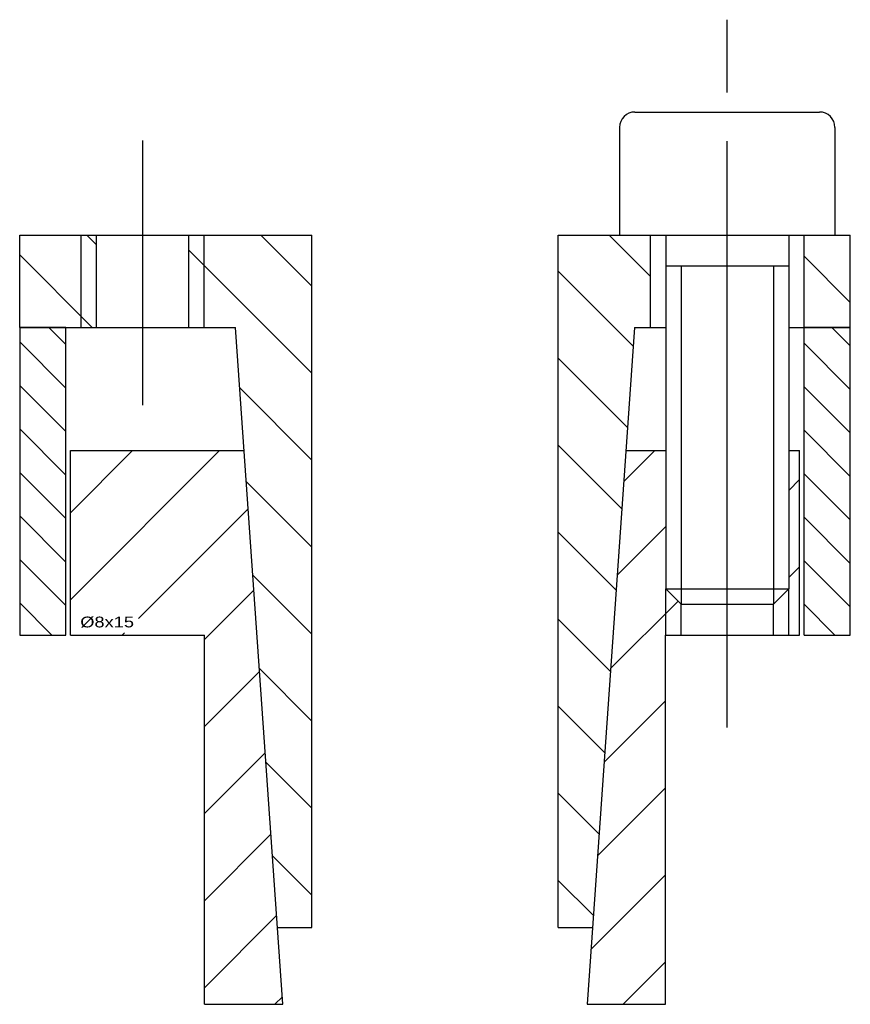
# Model space of a CAD drawing. Extents: x -14 to 14, y -13 to 107.
# Tile 2 of 2: x -14 to 14, y 75 to 107. Entities that reach past the tile are written whole.
import ezdxf
from ezdxf.enums import TextEntityAlignment as Align

# ---------------------------------------------------------------- set-up
doc = ezdxf.new("R2010")
doc.units = 0
doc.linetypes.add('CADRA_CENTERLINE', pattern=[25.4, 19.05, -1.5875, 3.175, -1.5875])
doc.linetypes.add('CADRA_SOLID', pattern=[0])
doc.layers.get('0').update_dxf_attribs({"color": 112, "linetype": 'CADRA_SOLID'})

# ---------------------------------------------------------------- blocks, each defined once
blk = doc.blocks.new('_X0')
for p, q in [((-4, -1.657), (-5.657, 0)), ((7, -1.343), (5.657, 0)), ((-11, -0.314), (-11.314, 0)), ((-4, -4.485), (-8, -0.485)), ((-11.142, -3), (-13.5, -0.642)), ((13.5, -2.186), (12, -0.686)), ((6.442, -3.614), (4, -1.172)), ((6.257, -6.257), (4, -4)), ((-4, -7.314), (-6.347, -4.966)), ((6.072, -8.9), (4, -6.828)), ((-4, -10.142), (-6.134, -8.008)), ((5.887, -11.544), (4, -9.657)), ((-4, -12.971), (-5.922, -11.049)), ((5.702, -14.187), (4, -12.485)), ((-5.709, -14.09), (-4, -15.799)), ((5.517, -16.831), (4, -15.314)), ((-4, -18.627), (-5.496, -17.132)), ((5.332, -19.474), (4, -18.142)), ((-5.283, -20.173), (-4, -21.456)), ((5.147, -22.117), (4, -20.971))]:
    blk.add_line(p, q)
blk = doc.blocks.new('_X1')
for p, q in [((-7, -7), (-11.85, -11.85)), ((-9.828, -7), (-11.85, -9.022)), ((7.142, -7), (6.134, -8.008)), ((11.85, -7.949), (11.5, -8.299)), ((-6.072, -8.9), (-9.634, -12.462)), ((7.5, -9.471), (5.922, -11.049)), ((11.85, -10.777), (11.5, -11.127)), ((-5.887, -11.544), (-7.49, -13.147)), ((7.899, -11.899), (5.709, -14.09)), ((-10.096, -12.925), (-10.172, -13)), ((-5.702, -14.187), (-7.49, -15.975)), ((7.49, -15.137), (5.496, -17.132)), ((-5.517, -16.831), (-7.49, -18.804)), ((5.283, -20.173), (7.49, -17.966)), ((-5.332, -19.474), (-7.49, -21.632)), ((7.49, -20.794), (5.07, -23.214)), ((-5.147, -22.117), (-7.49, -24.461)), ((6.113, -25), (7.49, -23.623)), ((-4.962, -24.761), (-5.201, -25))]:
    blk.add_line(p, q)
blk = doc.blocks.new('_X2')
for p, q in [((-12, -3.556), (-12.556, -3)), ((13.5, -3.601), (12.899, -3)), ((-13.5, -3.471), (-12, -4.971)), ((12, -3.515), (13.5, -5.015)), ((-12, -6.385), (-13.5, -4.885)), ((13.5, -6.429), (12, -4.929)), ((-13.5, -6.299), (-12, -7.799)), ((12, -6.343), (13.5, -7.843)), ((-12, -9.213), (-13.5, -7.713)), ((13.5, -9.257), (12, -7.757)), ((-13.5, -9.127), (-12, -10.627)), ((12, -9.172), (13.5, -10.672)), ((-12, -12.042), (-13.5, -10.542)), ((13.5, -12.086), (12, -10.586)), ((-13.5, -11.956), (-12.456, -13)), ((12, -12), (13, -13))]:
    blk.add_line(p, q)
blk = doc.blocks.new('BLOCK0')
at = {"linetype": 'CADRA_CENTERLINE'}
for p, q in [((9.5, -16), (9.5, 7)), ((-9.5, -5.532), (-9.5, 3.078))]:
    blk.add_line(p, q, dxfattribs=at)
for p, q in [((6.5, 4), (12.5, 4)), ((6, 3.5), (6, 0)), ((13, 3.5), (13, 0)), ((-13.5, -3), (-13.5, 0)), ((-13.5, 0), (-4, 0)), ((-4, -22.5), (-4, 0)), ((4, 0), (7.5, 0)), ((4, -22.5), (4, 0)), ((6, 0), (13, 0)), ((7, -3), (7, 0)), ((7.5, 0), (7.5, -11.5)), ((11.5, 0), (13.5, 0)), ((11.5, 0), (11.5, -11.5)), ((12, -3), (12, 0)), ((13.5, -3), (13.5, 0)), ((-11.5, -3), (-11.5, 0)), ((-11, -3), (-11, 0)), ((-8, -3), (-8, 0)), ((-7.5, -3), (-7.5, 0)), ((7.5, -1), (11.5, -1)), ((8, -1), (8, -12)), ((11, -1), (11, -12)), ((-12, -3), (-13.5, -3)), ((-13.5, -3), (-13.5, -13)), ((-13.5, -3), (-6.485, -3)), ((-12, -13), (-12, -3)), ((-4.945, -25), (-6.485, -3)), ((6.485, -3), (4.945, -25)), ((6.485, -3), (7.5, -3)), ((11.5, -3), (13.5, -3)), ((13.5, -3), (12, -3)), ((12, -13), (12, -3)), ((13.5, -13), (13.5, -3)), ((-11.85, -13), (-11.85, -7)), ((-11.85, -7), (-6.205, -7)), ((6.205, -7), (7.5, -7)), ((11.5, -7), (11.85, -7)), ((11.85, -13), (11.85, -7)), ((7.5, -13), (7.5, -11.5)), ((7.5, -11.5), (11.5, -11.5)), ((7.5, -11.5), (8, -12)), ((11.5, -11.5), (11, -12)), ((11.5, -13), (11.5, -11.5)), ((8, -13), (8, -12)), ((8, -12), (11, -12)), ((11, -13), (11, -12)), ((-13.5, -13), (-12, -13)), ((-11.85, -13), (-7.49, -13)), ((-7.49, -25), (-7.49, -13)), ((7.49, -25), (7.49, -13)), ((7.49, -13), (11.85, -13)), ((12, -13), (13.5, -13)), ((-5.12, -22.5), (-4, -22.5)), ((4, -22.5), (5.12, -22.5)), ((-7.49, -25), (-4.945, -25)), ((4.945, -25), (7.49, -25))]:
    blk.add_line(p, q)
for centre, start, end in [((6.5, 3.5), 90, 180), ((12.5, 3.5), 0, 90)]:
    blk.add_arc(centre, 0.5, start, end)
for name in ['_X0', '_X2', '_X1']:
    blk.add_blockref(name, (0, 0))
blk.add_text('%%c8x15', height=0.35).set_placement((-11.531, -12.75), (-9.784, -12.75), align=Align.FIT)

msp = doc.modelspace()

# ---------------------------------------------------------------- block references
msp.add_blockref('BLOCK0', (0, 100))

doc.saveas('drawing.dxf')
